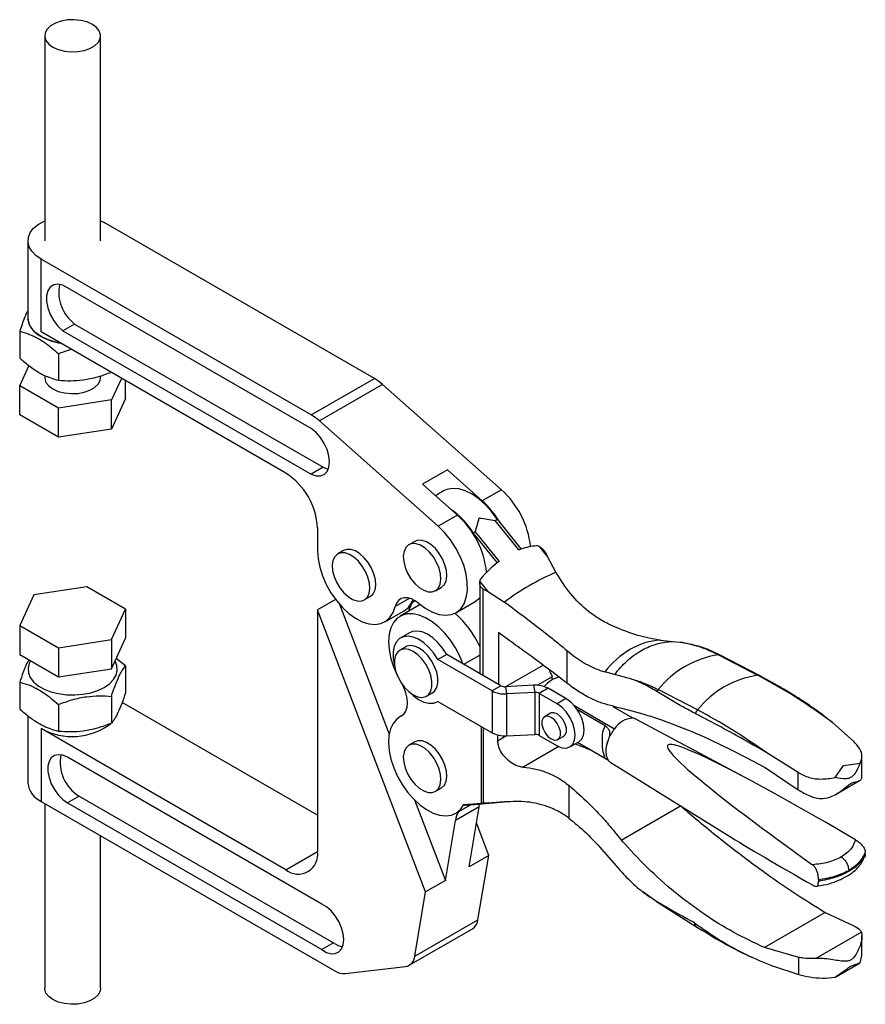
# Model space of a CAD drawing. Extents: x 33 to 398, y 17 to 289.
# Tile 3 of 3: x 297 to 398, y 156 to 274. Entities that reach past the tile are written whole.
import ezdxf

# ---------------------------------------------------------------- set-up
doc = ezdxf.new("R2010")
doc.units = 0
doc.linetypes.add('SLD-SÓLIDA', pattern=[0])
doc.layers.get('0').update_dxf_attribs({"linetype": 'CONTINUOUS'})

msp = doc.modelspace()

# ---------------------------------------------------------------- linework, layer by layer
at = {"color": 7, "linetype": 'SLD-SÓLIDA'}
for p, q in [((300.3163, 272.0847), (300.3163, 247.5885)), ((306.983, 247.5885), (306.983, 272.0847)), ((306.983, 249.9919), (307.4209, 249.7656)), ((339.6682, 231.1496), (307.4209, 249.7656)), ((298.3163, 247.5885), (298.3163, 238.3344)), ((299.8784, 236.7016), (299.8784, 245.4114)), ((332.1257, 226.7954), (299.8784, 245.4114)), ((332.1257, 225.1623), (302.4697, 242.2824)), ((303.8839, 237.6552), (302.4697, 236.8388)), ((303.8839, 237.6552), (333.54, 220.5351)), ((297.3293, 236.7863), (297.3293, 233.5722)), ((329.1055, 219.8292), (299.8784, 236.7016)), ((302.4697, 236.8388), (332.1257, 219.7187)), ((301.9561, 234.1153), (303.4608, 234.6336)), ((301.9561, 234.1153), (301.9561, 230.9012)), ((297.3293, 230.28), (298.4361, 232.6645)), ((300.3163, 231.485), (300.3163, 231.2577)), ((306.983, 231.2577), (306.983, 231.4333)), ((309.4724, 231.1632), (308.2765, 228.5867)), ((309.97, 228.7514), (309.97, 230.8759)), ((332.1257, 226.7954), (339.6682, 231.1496)), ((301.9561, 227.609), (297.3293, 230.28)), ((297.3293, 226.7961), (297.3293, 230.28)), ((340.6443, 230.4377), (333.1018, 226.0836)), ((354.8386, 217.8515), (340.6443, 230.4377)), ((308.2765, 228.5867), (301.9561, 227.609)), ((309.97, 228.7514), (308.2765, 225.1028)), ((308.2765, 225.1028), (308.2765, 228.5867)), ((301.9561, 224.1251), (301.9561, 227.609)), ((301.9561, 224.1251), (297.3293, 226.7961)), ((347.2961, 213.4974), (333.1018, 226.0836)), ((308.2765, 225.1028), (301.9561, 224.1251)), ((333.54, 220.5351), (332.1257, 219.7187)), ((348.3933, 220.2195), (345.4234, 218.5051)), ((352.5523, 216.5317), (348.3933, 220.2195)), ((349.5825, 214.8172), (345.4234, 218.5051)), ((347.9285, 217.7107), (346.9538, 217.1481)), ((354.8386, 217.8515), (352.5523, 216.5317)), ((349.5825, 214.8172), (347.2961, 213.4974)), ((354.0766, 214.1898), (354.3123, 214.3259)), ((356.9184, 210.6623), (354.0766, 214.1898)), ((354.3123, 214.3259), (357.1541, 210.7984)), ((332.8767, 213.2972), (332.8767, 210.5754)), ((351.4838, 212.6931), (351.7195, 212.8291)), ((354.3256, 209.1656), (351.4838, 212.6931)), ((351.7195, 212.8291), (354.5613, 209.3016)), ((336.0034, 210.6038), (335.2963, 210.1956)), ((344.4887, 211.6933), (343.7816, 211.2851)), ((356.9184, 210.6623), (357.1541, 210.7984)), ((357.1541, 210.7525), (356.9184, 210.6623)), ((357.1541, 210.7984), (357.1541, 210.7525)), ((360.3486, 209.8843), (359.4168, 211.0409)), ((360.3486, 209.8843), (360.1287, 210.3127)), ((361.3434, 207.9934), (360.3486, 209.8843)), ((354.5613, 209.3016), (354.3256, 209.1196)), ((354.5613, 209.3016), (354.3256, 209.1656)), ((354.3256, 209.1196), (354.3256, 209.1656)), ((305.3432, 206.273), (299.0228, 205.2953)), ((309.97, 203.602), (305.3432, 206.273)), ((346.9563, 205.7857), (347.6634, 206.1939)), ((352.2448, 206.7862), (352.2448, 195.9106)), ((352.2515, 206.9044), (353.1832, 205.7478)), ((352.6605, 206.0013), (353.1832, 205.7478)), ((299.0228, 205.2953), (297.3293, 201.6467)), ((335.0406, 204.7479), (332.8767, 203.4987)), ((338.471, 204.6962), (339.1782, 205.1044)), ((344.1778, 204.3701), (344.3448, 204.7139)), ((353.1832, 205.7478), (355.1989, 204.4463)), ((308.2765, 199.9533), (309.97, 203.602)), ((309.97, 203.602), (309.97, 200.1181)), ((345.7852, 169.8327), (332.8767, 203.4987)), ((332.8767, 203.4987), (332.8767, 174.6476)), ((335.4883, 204.1956), (341.4423, 188.6672)), ((345.0294, 204.0611), (342.743, 202.7413)), ((345.1613, 204.1315), (345.0294, 204.0611)), ((345.1571, 204.1349), (345.1, 204.102)), ((345.1579, 204.1343), (345.1, 204.102)), ((349.4091, 203.1699), (351.6954, 204.4898)), ((340.9238, 202.0804), (343.2102, 203.4003)), ((297.3293, 201.6467), (301.9561, 198.9757)), ((297.3293, 201.6467), (297.3293, 198.1628)), ((301.9561, 198.9757), (308.2765, 199.9533)), ((308.2765, 196.4694), (309.97, 200.1181)), ((308.2765, 199.9533), (308.2765, 196.4694)), ((343.8762, 200.7783), (342.8156, 200.166)), ((354.4792, 200.7886), (354.4792, 194.6207)), ((301.9561, 198.9757), (301.9561, 195.4917)), ((343.428, 199.105), (342.7209, 198.6968)), ((373.8333, 199.8943), (375.2693, 199.7276)), ((375.2693, 199.7276), (376.177, 199.6517)), ((297.3293, 198.1628), (301.9561, 195.4917)), ((309.97, 196.8258), (308.8551, 197.7161)), ((348.3072, 198.1837), (347.2465, 197.5714)), ((354.7842, 194.4446), (348.3072, 198.1837)), ((362.6406, 198.6664), (362.6406, 194.7631)), ((380.735, 198.1308), (385.4264, 195.6932)), ((380.9455, 198.0888), (380.9325, 198.0953)), ((385.6369, 195.6512), (380.9455, 198.0888)), ((300.3163, 196.4384), (300.3163, 196.4186)), ((301.9561, 195.4917), (308.2765, 196.4694)), ((309.97, 196.8258), (309.97, 193.6118)), ((353.7236, 193.8323), (347.2465, 197.5714)), ((355.3774, 194.3366), (359.8226, 196.9027)), ((360.8969, 195.5201), (359.1282, 194.499)), ((360.8969, 195.1622), (360.8969, 195.5201)), ((368.3505, 195.7972), (367.1849, 196.1071)), ((370.4048, 195.2378), (368.3505, 195.7972)), ((297.3293, 194.8705), (297.3293, 191.6565)), ((354.7842, 194.4446), (353.7236, 193.8323)), ((358.6791, 194.5033), (355.3137, 194.3333)), ((355.3137, 194.3333), (355.4445, 193.4707)), ((358.6791, 194.5033), (358.8099, 193.6407)), ((360.4, 194.1417), (359.3394, 193.5294)), ((362.5454, 192.9032), (360.4, 194.1417)), ((308.2765, 193.1772), (308.2765, 189.9631)), ((345.8957, 193.1974), (346.6028, 193.6056)), ((353.7236, 193.8323), (353.7236, 188.8242)), ((358.8099, 193.6407), (355.4445, 193.4707)), ((355.4445, 193.4707), (355.4445, 188.4626)), ((358.8099, 193.6407), (358.8099, 188.6326)), ((359.3394, 193.5294), (359.3394, 188.5213)), ((361.4847, 192.2909), (359.3394, 193.5294)), ((362.5454, 192.9032), (361.4847, 192.2909)), ((378.261, 191.5567), (373.5696, 193.9944)), ((301.9561, 192.1995), (301.9561, 188.9855)), ((332.8767, 179.0011), (309.5668, 192.4576)), ((347.2152, 192.5447), (347.2469, 192.563)), ((347.2465, 192.5633), (353.7236, 188.8242)), ((363.483, 192.1158), (368.3378, 189.3132)), ((370.518, 190.5718), (368.1592, 191.9336)), ((298.3163, 190.8408), (298.3163, 182.8096)), ((343.0405, 190.9371), (342.743, 190.7654)), ((360.6931, 191.1581), (359.986, 190.7499)), ((367.2124, 189.6499), (363.9112, 191.5556)), ((384.3695, 183.2445), (370.8997, 190.4548)), ((394.3624, 190.0477), (396.8949, 187.7996)), ((299.8784, 189.3423), (299.8784, 180.6325)), ((329.1055, 172.4698), (299.8784, 189.3423)), ((354.3541, 188.5712), (354.3541, 187.8721)), ((355.4445, 188.4626), (358.8099, 188.6326)), ((359.3394, 188.5213), (361.4847, 187.2828)), ((361.5692, 188.0074), (362.2763, 188.4156)), ((344.4887, 187.7414), (343.7816, 187.3332)), ((363.0179, 187.131), (364.0786, 187.7433)), ((367.6083, 185.5315), (363.9277, 187.6562)), ((367.2124, 185.76), (363.9278, 187.6562)), ((367.47, 187.5901), (367.497, 187.7427)), ((333.3793, 168.3696), (303.0185, 185.8965)), ((383.973, 185.93), (386.3089, 184.6717)), ((390.2695, 184.0656), (386.5138, 186.4142)), ((397.8832, 183.6791), (397.8832, 185.9971)), ((367.9005, 185.2594), (381.6796, 176.7045)), ((386.3089, 184.6717), (390.2695, 182.0191)), ((394.6614, 183.4715), (395.6698, 184.9132)), ((395.6698, 184.9132), (397.6538, 185.199)), ((390.2695, 182.0191), (390.2695, 184.0656)), ((362.8768, 182.5535), (362.8768, 178.634)), ((394.8712, 181.5429), (397.582, 183.1078)), ((304.4327, 181.2693), (303.0185, 180.4529)), ((304.4327, 181.2693), (334.7935, 163.7424)), ((346.9563, 181.8338), (347.6634, 182.242)), ((299.8784, 180.6325), (334.9615, 160.3795)), ((300.3163, 180.3797), (300.3163, 158.3134)), ((303.0185, 180.4529), (333.3793, 162.926)), ((344.4513, 180.8196), (348.1423, 171.1934)), ((352.172, 180.0004), (349.3436, 178.3676)), ((349.4091, 179.2181), (351.1417, 180.2183)), ((350.3568, 180.2408), (352.44, 180.4214)), ((350.3568, 180.2408), (350.4503, 180.1802)), ((350.4503, 180.1802), (353.1832, 180.4171)), ((350.7368, 180.2076), (350.4503, 180.1802)), ((350.7389, 180.1833), (355.1586, 180.5665)), ((350.9707, 172.8262), (352.172, 180.0004)), ((352.172, 180.0004), (352.2388, 180.3134)), ((353.1832, 180.4171), (352.6605, 180.4174)), ((355.1989, 180.5701), (353.1832, 180.4171)), ((369.1523, 176.0001), (376.2317, 180.0869)), ((376.3682, 179.9585), (376.1949, 180.1097)), ((348.1423, 171.1934), (349.3436, 178.3676)), ((353.3277, 174.1869), (351.8458, 178.0519)), ((306.983, 158.3134), (306.983, 176.5311)), ((369.1523, 176.0001), (369.2626, 175.8566)), ((353.3277, 174.1869), (350.9707, 172.8262)), ((352.0377, 166.4835), (353.3277, 174.1869)), ((367.1117, 174.5817), (368.2657, 173.2532)), ((398.2776, 174.3093), (398.2776, 174.5334)), ((368.2657, 173.2532), (369.0116, 172.3746)), ((348.1423, 171.1934), (345.7852, 169.8327)), ((392.6742, 171.2986), (392.6742, 171.0744)), ((344.4953, 162.1294), (345.7852, 169.8327)), ((371.7136, 169.8725), (373.3717, 168.6675)), ((373.3487, 168.6807), (378.0402, 165.7017)), ((393.5012, 167.3679), (386.2446, 163.1787)), ((393.5012, 167.3679), (396.835, 165.8095)), ((344.4953, 162.1294), (352.0377, 166.4835)), ((377.8685, 166.1198), (377.6801, 166.2577)), ((343.8406, 161.0552), (351.383, 165.4093)), ((397.8067, 165.011), (392.3748, 161.8753)), ((334.7935, 163.7424), (333.3793, 162.926)), ((397.8832, 162.2191), (397.8832, 164.5523)), ((390.3447, 162.0017), (386.2446, 163.1787)), ((390.3447, 159.951), (390.3447, 162.0017)), ((394.8525, 159.7277), (397.575, 161.2993)), ((397.6538, 161.3489), (397.8684, 162.2203)), ((336.1754, 160.0674), (343.388, 160.9082)), ((387.1971, 160.982), (390.3447, 159.951))]:
    msp.add_line(p, q, dxfattribs=at)
at = {"color": 8, "linetype": 'SLD-SÓLIDA'}
for p, q in [((352.6605, 195.6706), (352.6605, 206.0013)), ((343.8897, 204.9001), (342.167, 203.9056)), ((344.1778, 204.3701), (344.5593, 204.5903)), ((350.3416, 197.0093), (352.2448, 198.1079)), ((342.9969, 190.9065), (342.8711, 190.8339)), ((352.44, 180.4214), (352.4401, 189.5651)), ((352.6605, 189.4379), (352.6605, 180.4174)), ((354.3541, 187.8721), (355.3718, 188.4596)), ((361.6766, 187.1819), (357.4282, 184.7293)), ((329.1055, 172.4698), (332.8767, 174.6469))]:
    msp.add_line(p, q, dxfattribs=at)
at = {"color": 7, "linetype": 'SLD-SÓLIDA', "flags": 128}
for points in [[(301.2926, 270.724), (301.9252, 270.4379), (302.658, 270.2476), (303.4484, 270.1639), (304.2505, 270.1919), (305.0177, 270.33), (305.7054, 270.5699), (306.2736, 270.898), (306.6893, 271.295), (306.9284, 271.7379), (306.9769, 272.2009), (306.8321, 272.6572), (306.5023, 273.0802), (306.0067, 273.4454), (305.3741, 273.7315), (304.6413, 273.9219), (303.8509, 274.0055), (303.0488, 273.9775), (302.2816, 273.8395), (301.5939, 273.5995), (301.0257, 273.2715), (300.61, 272.8745), (300.3709, 272.4316), (300.3224, 271.9685), (300.4673, 271.5122), (300.7971, 271.0892), (301.2926, 270.724)], [(299.8784, 245.4114), (299.2497, 245.8485), (298.7708, 246.3449), (298.458, 246.8836), (298.322, 247.4463), (298.3675, 248.0139), (298.5928, 248.5669), (298.9903, 249.0867), (299.5465, 249.5554), (300.2425, 249.9572), (300.3163, 249.9919)], [(302.4697, 242.2824), (301.896, 242.4007), (301.3864, 242.3235), (300.9731, 242.0558), (300.6821, 241.6144), (300.5319, 241.0272), (300.5319, 240.3314), (300.6821, 239.5708), (300.9731, 238.7934), (301.3864, 238.0485), (301.896, 237.3829), (302.4697, 236.8388)], [(298.3163, 238.3344), (298.3675, 237.909), (298.5928, 237.3559), (298.9903, 236.8362), (299.5465, 236.3674), (300.2425, 235.9657), (301.0544, 235.6446), (301.9548, 235.4151), (302.1758, 235.3754)], [(302.1758, 235.3754), (301.4954, 235.5178), (300.6356, 235.7943), (299.8784, 236.1573), (299.2497, 236.5944), (298.7708, 237.0907), (298.458, 237.6295), (298.322, 238.1922), (298.3163, 238.3344)], [(300.3163, 231.2577), (300.3224, 231.1415), (300.4673, 230.6852), (300.7971, 230.2622), (301.2926, 229.897), (301.9252, 229.6109), (302.658, 229.4205), (303.4484, 229.3369), (304.2505, 229.3649), (305.0177, 229.5029), (305.7054, 229.7429), (306.2736, 230.0709), (306.6893, 230.4679), (306.9284, 230.9108), (306.983, 231.2577)], [(332.1257, 219.7187), (332.7031, 219.5185), (333.2341, 219.5057), (333.6857, 219.6811), (334.03, 220.034), (334.2454, 220.5423), (334.3188, 221.1745), (334.2454, 221.8915), (334.03, 222.6486), (333.6857, 223.3988), (333.2341, 224.0957), (332.7031, 224.696), (332.1257, 225.1623)], [(333.54, 220.5351), (334.1173, 220.3349), (334.1766, 220.3245)], [(354.3123, 214.3259), (353.6517, 215.2492), (352.9206, 216.0746), (352.1404, 216.7778), (351.3343, 217.338), (350.526, 217.7386), (349.7395, 217.9678), (348.9979, 218.0188), (348.3232, 217.8901), (347.9285, 217.7107)], [(344.9954, 204.2688), (345.8007, 203.6683), (346.6141, 203.2249), (347.4115, 202.952), (348.1691, 202.8577), (348.8643, 202.9447), (349.4765, 203.2104), (349.9873, 203.647), (350.3816, 204.2414), (350.6476, 204.976), (350.7773, 205.8287), (350.767, 206.7743), (350.6168, 207.7846), (350.3314, 208.8293), (349.9192, 209.8775), (349.3924, 210.8978), (348.7668, 211.8599), (348.0611, 212.7351), (347.2961, 213.4974)], [(347.6634, 206.1939), (347.7003, 206.2161), (348.024, 206.5301), (348.2345, 206.9844), (348.3196, 207.5525), (348.2743, 208.2014), (348.1012, 208.8935), (347.8105, 209.5885), (347.4189, 210.246), (346.9493, 210.8278), (346.429, 211.3001), (345.8881, 211.6355), (345.3582, 211.8144), (344.87, 211.8265), (344.4887, 211.6933)], [(332.8767, 210.5754), (332.9451, 209.6121), (333.1483, 208.5977), (333.4804, 207.5618), (333.9317, 206.5344), (334.4892, 205.5452), (335.1367, 204.6231), (335.8553, 203.7946), (336.6244, 203.084), (337.4214, 202.5117), (338.2234, 202.0945), (339.007, 201.8443), (339.7496, 201.7686), (340.4295, 201.8694), (341.027, 202.1438), (341.5249, 202.5839), (341.9086, 203.1769), (342.167, 203.9056)], [(339.1782, 205.1044), (339.215, 205.1266), (339.5387, 205.4406), (339.7492, 205.8948), (339.8343, 206.4629), (339.789, 207.1119), (339.6159, 207.804), (339.3252, 208.499), (338.9336, 209.1565), (338.4641, 209.7383), (337.9437, 210.2106), (337.4029, 210.546), (336.8729, 210.7249), (336.3847, 210.737), (336.0034, 210.6038)], [(345.016, 206.1788), (345.5569, 205.8435), (346.0868, 205.6646), (346.575, 205.6525), (346.9931, 205.8079), (347.3169, 206.1219), (347.5274, 206.5761), (347.6125, 207.1442), (347.5672, 207.7932), (347.3941, 208.4853), (347.1034, 209.1803), (346.7118, 209.8378), (346.2422, 210.4196), (345.7219, 210.8919), (345.181, 211.2273), (344.6511, 211.4062), (344.1629, 211.4183), (343.7448, 211.2628), (343.421, 210.9488), (343.2105, 210.4946), (343.1254, 209.9265), (343.1707, 209.2776), (343.3438, 208.5855), (343.6345, 207.8905), (344.0261, 207.233), (344.4957, 206.6512), (345.016, 206.1788)], [(336.5307, 205.0893), (337.0716, 204.754), (337.6015, 204.575), (338.0897, 204.563), (338.5079, 204.7184), (338.8316, 205.0324), (339.0421, 205.4866), (339.1272, 206.0547), (339.0819, 206.7037), (338.9088, 207.3958), (338.6181, 208.0907), (338.2265, 208.7483), (337.757, 209.3301), (337.2366, 209.8024), (336.6958, 210.1378), (336.1658, 210.3167), (335.6776, 210.3288), (335.2595, 210.1733), (334.9358, 209.8593), (334.7252, 209.4051), (334.6402, 208.837), (334.6855, 208.188), (334.8585, 207.496), (335.1493, 206.801), (335.5408, 206.1435), (336.0104, 205.5616), (336.5307, 205.0893)], [(344.9954, 204.2688), (344.5407, 204.6019), (344.0828, 204.8339), (343.639, 204.9559), (343.226, 204.9634), (342.8597, 204.8559), (342.5538, 204.6376), (342.32, 204.3168), (342.167, 203.9056)], [(351.6954, 204.4898), (351.7628, 204.5303), (352.2448, 204.9346)], [(344.1778, 204.3701), (343.8406, 203.5999), (343.7593, 203.3279)], [(350.2888, 196.9787), (349.8795, 197.9881), (349.3649, 198.9691), (348.7591, 199.8947), (348.079, 200.7392), (347.3435, 201.4792), (346.5728, 202.0942), (345.7884, 202.5672), (345.0119, 202.8851), (344.2649, 203.039), (343.5681, 203.0247), (342.9408, 202.8426), (342.4003, 202.4978), (341.9617, 201.9998), (341.6371, 201.3623), (341.4354, 200.6031), (341.3623, 199.7432), (341.4198, 198.8064), (341.6063, 197.8186), (341.9166, 196.8073), (342.3422, 195.8004), (342.4023, 195.6774)], [(347.2465, 197.5714), (346.7555, 198.3292), (346.1907, 199.0034), (345.5763, 199.5655), (344.9381, 199.9917), (344.3031, 200.2639), (343.6983, 200.3707), (343.1493, 200.3074), (342.6793, 200.0769), (342.3082, 199.6887), (342.0517, 199.1595), (341.9206, 198.5115), (341.9206, 197.7723), (342.0517, 196.973), (342.0919, 196.814)], [(348.3072, 198.1837), (347.8161, 198.9415), (347.2514, 199.6157), (346.6369, 200.1778), (345.9987, 200.604), (345.3638, 200.8762), (344.759, 200.983), (344.21, 200.9197), (343.8762, 200.7783)], [(344.3083, 193.3546), (344.8456, 193.1198), (345.3516, 193.0493), (345.7971, 193.1472), (346.1559, 193.4078), (346.4075, 193.816), (346.537, 194.348), (346.537, 194.973), (346.4075, 195.6546), (346.1559, 196.3532), (345.7971, 197.0282), (345.3516, 197.6404), (344.8456, 198.1542), (344.3083, 198.5397), (343.771, 198.7745), (343.265, 198.845), (342.8195, 198.7471), (342.4606, 198.4865), (342.2091, 198.0783), (342.0796, 197.5462), (342.0796, 196.9212), (342.2091, 196.2396), (342.4606, 195.5411), (342.8195, 194.8661), (343.265, 194.2539), (343.771, 193.7401), (344.3083, 193.3546)], [(346.6028, 193.6056), (346.8631, 193.816), (347.1146, 194.2242), (347.2441, 194.7563), (347.2441, 195.3812), (347.1146, 196.0628), (346.8631, 196.7614), (346.5042, 197.4364), (346.0587, 198.0486), (345.5527, 198.5624), (345.0154, 198.9479), (344.4781, 199.1827), (343.9721, 199.2532), (343.5267, 199.1553), (343.428, 199.105)], [(298.6088, 197.4241), (298.458, 197.1235), (298.322, 196.5608), (298.3675, 195.9932), (298.5928, 195.4402), (298.9903, 194.9204), (299.5465, 194.4517), (300.2425, 194.0499), (301.0544, 193.7288), (301.9548, 193.4993), (302.9128, 193.3693), (303.896, 193.343), (304.8707, 193.4215), (305.8039, 193.6021), (306.6637, 193.8785), (307.4209, 194.2415), (308.0496, 194.6786), (308.5286, 195.175), (308.8413, 195.7137), (308.9773, 196.2764), (308.9318, 196.844), (308.7068, 197.3965)], [(342.8711, 190.8339), (343.1906, 191.0698), (343.4288, 191.419), (343.576, 191.8668), (343.6257, 192.3943), (343.576, 192.9792), (343.4289, 193.5968), (343.1906, 194.2212), (343.0155, 194.5739)], [(343.9506, 193.5943), (344.3031, 193.2692), (344.9381, 192.8083), (345.5763, 192.4976), (346.1907, 192.3503), (346.7555, 192.3725), (347.2465, 192.5633)], [(364.0786, 187.7433), (364.0787, 187.7434), (364.4233, 188.063), (364.64, 188.5419), (364.7139, 189.1474), (364.64, 189.8381), (364.4233, 190.5671), (364.0787, 191.2846), (363.6296, 191.9418), (363.1066, 192.4939), (362.5454, 192.9032)], [(361.4847, 187.2828), (362.046, 187.0441), (362.569, 186.9924), (363.0181, 187.1311), (363.3627, 187.4507), (363.5793, 187.9296), (363.6532, 188.535), (363.5793, 189.2258), (363.3627, 189.9548), (363.0181, 190.6723), (362.569, 191.3295), (362.046, 191.8816), (361.4847, 192.2909)], [(342.8711, 190.8339), (342.3376, 190.4659), (341.9096, 189.9434), (341.5992, 189.281), (341.4152, 188.4976), (341.3628, 187.6152), (341.4434, 186.6587), (341.6549, 185.6552), (341.9912, 184.6329), (342.4428, 183.6208), (342.9969, 182.6473), (343.6381, 181.7401), (344.348, 180.9247), (345.1067, 180.224), (345.8928, 179.658), (346.6841, 179.2426), (347.4582, 178.9895), (348.1933, 178.9058), (348.8686, 178.994), (349.465, 179.2514), (349.9658, 179.671), (350.3568, 180.2408)], [(360.7776, 188.0858), (361.1606, 187.9427), (361.4973, 187.9728), (361.7472, 188.1725), (361.8802, 188.5177), (361.8802, 188.9667), (361.7472, 189.4654), (361.4973, 189.9536), (361.1606, 190.3725), (360.7776, 190.6715), (360.3947, 190.8146), (360.058, 190.7845), (359.808, 190.5848), (359.6751, 190.2397), (359.6751, 189.7907), (359.808, 189.292), (360.058, 188.8037), (360.3947, 188.3848), (360.7776, 188.0858)], [(362.2763, 188.4156), (362.4543, 188.5807), (362.5873, 188.9259), (362.5873, 189.3749), (362.4543, 189.8736), (362.2044, 190.3618), (361.8677, 190.7807), (361.4847, 191.0797), (361.1018, 191.2228), (360.7651, 191.1927), (360.6931, 191.1581)], [(345.016, 182.227), (345.5569, 181.8916), (346.0868, 181.7127), (346.575, 181.7006), (346.9931, 181.8561), (347.3169, 182.17), (347.5274, 182.6243), (347.6125, 183.1924), (347.5672, 183.8413), (347.3941, 184.5334), (347.1034, 185.2284), (346.7118, 185.8859), (346.2422, 186.4677), (345.7219, 186.9401), (345.181, 187.2754), (344.6511, 187.4543), (344.1629, 187.4664), (343.7448, 187.311), (343.421, 186.997), (343.2105, 186.5427), (343.1254, 185.9746), (343.1707, 185.3257), (343.3438, 184.6336), (343.6345, 183.9386), (344.0261, 183.2811), (344.4957, 182.6993), (345.016, 182.227)], [(347.6634, 182.242), (347.7003, 182.2643), (348.024, 182.5783), (348.2345, 183.0325), (348.3196, 183.6006), (348.2743, 184.2495), (348.1012, 184.9416), (347.8105, 185.6366), (347.4189, 186.2941), (346.9493, 186.8759), (346.429, 187.3483), (345.8881, 187.6836), (345.3582, 187.8625), (344.87, 187.8746), (344.4887, 187.7414)], [(303.0185, 185.8965), (302.4594, 186.1336), (301.934, 186.2004), (301.4722, 186.0931), (301.1006, 185.8178), (300.8403, 185.3903), (300.7064, 184.835), (300.7064, 184.1838), (300.8403, 183.4739), (301.1006, 182.7459), (301.4722, 182.0415), (301.934, 181.4011), (302.4594, 180.8612), (303.0185, 180.4529)], [(333.3793, 162.926), (333.95, 162.5989), (334.5037, 162.4391), (335.0084, 162.4555), (335.4349, 162.6474), (335.7584, 163.0036), (335.9603, 163.5034), (336.029, 164.1181), (335.9603, 164.812), (335.7584, 165.5451), (335.4349, 166.2748), (335.0084, 166.959), (334.5037, 167.5582), (333.95, 168.0376), (333.3793, 168.3696)], [(334.7935, 163.7424), (335.3642, 163.4154), (335.8846, 163.2603)], [(306.983, 158.3134), (306.9284, 157.9665), (306.6893, 157.5236), (306.2736, 157.1266), (305.7054, 156.7986), (305.0177, 156.5586), (304.2505, 156.4206), (303.4484, 156.3926), (302.658, 156.4762), (301.9252, 156.6666), (301.2926, 156.9527), (300.7971, 157.3179), (300.4673, 157.7409), (300.3224, 158.1972), (300.3163, 158.3134)]]:
    msp.add_lwpolyline(points, dxfattribs=at)
at = {"color": 7, "linetype": 'SLD-SÓLIDA'}
for centre, radius, start, end in [((306.7717, 241.4683), 4.7832, 168.968213, 232.862478), ((336.6279, 225.9557), 6.0183, 48.135921, 59.656513), ((329.0854, 221.6015), 6.0183, 48.135921, 59.656513), ((324.6889, 212.9246), 8.1963, 2.605471, 57.394521), ((347.7996, 209.963), 10.5725, 6.001649, 48.257099), ((345.3099, 208.545), 10.7815, 29.469305, 47.797837), ((343.3296, 207.6348), 9.5957, 31.811973, 55.518941), ((342.5546, 206.9364), 10.5593, 5.742599, 48.274343), ((373.6648, 179.5543), 30.9935, 113.424993, 126.56963), ((341.8679, 205.6071), 2.583, 301.309683, 340.31144), ((342.4162, 194.8721), 10.7128, 23.442724, 50.175012), ((375.7949, 189.4036), 10.9119, 120.609635, 142.096807), ((374.3074, 191.9178), 7.9906, 93.401547, 120.609283), ((382.3601, 187.0415), 11.2078, 98.337125, 141.657498), ((362.2667, 192.6563), 2.8582, 99.60666, 143.936678), ((387.0515, 184.6038), 11.2078, 98.337152, 141.657471), ((355.244, 195.3174), 0.9865, 242.217049, 274.050754), ((358.9056, 191.3053), 3.2061, 62.216944, 94.050808), ((355.218, 196.6688), 3.2061, 242.21697, 274.050802), ((358.8796, 192.6567), 0.9865, 62.216879, 94.050853), ((374.7288, 192.9626), 1.5519, 138.328749, 149.350846), ((370.6408, 187.8415), 2.7331, 92.574416, 147.420207), ((370.4046, 189.5206), 1.0573, 62.075891, 83.840927), ((379.4604, 190.4949), 1.6019, 138.481088, 157.030218), ((303.5941, 196.0565), 7.6738, 241.040007, 307.132324), ((355.218, 191.6606), 3.2061, 242.21697, 274.050802), ((358.8796, 187.6485), 0.9865, 62.216879, 94.050853), ((372.3751, 186.1397), 5.1353, 141.831614, 158.168386), ((306.8552, 185.2918), 4.6957, 169.084089, 238.942177), ((368.4619, 186.1555), 1.0574, 216.149494, 237.928863), ((300.9593, 183.057), 2.6546, 185.348647, 245.971477), ((352.2462, 177.9275), 2.9357, 150.241643, 171.378037), ((330.5777, 174.2747), 2.3291, 230.796758, 9.21404), ((373.5175, 168.9446), 0.3133, 215.9396, 237.395106), ((350.5842, 166.6328), 1.4612, 303.142593, 354.135421), ((343.176, 162.2129), 1.3219, 279.22831, 356.374626), ((336.0455, 162.0793), 2.0161, 237.473786, 273.69555)]:
    msp.add_arc(centre, radius, start, end, dxfattribs=at)
at = {"color": 8, "linetype": 'SLD-SÓLIDA'}
for centre, radius, start, end in [((380.7646, 197.7294), 0.4026, 65.354231, 94.224727), ((385.4569, 195.2968), 0.3975, 64.392975, 94.401919), ((378.3125, 166.0586), 0.4482, 172.149116, 233.608796)]:
    msp.add_arc(centre, radius, start, end, dxfattribs=at)
at = {"color": 7, "linetype": 'SLD-SÓLIDA'}
for centre, major_axis, ratio, start_param, end_param in [((355.7399, 198.1549), (5.39, 12.6402), 0.56591727, 0.26843087, 0.48718262), ((355.7399, 198.1549), (5.39, 12.6402), 0.56591727, 0.80429918, 1.02305093), ((381.7455, 197.9495), (19.3668, -18.8133), 0.69175891, 4.16203438, 4.19896387), ((439.3851, 145.5012), (64.7024, -41.8149), 0.04766959, 2.31309036, 3.92125507), ((439.3851, 149.4101), (64.7144, -32.6675), 0.04762896, 3.6359208, 3.91449584)]:
    msp.add_ellipse(centre, major_axis=major_axis, ratio=ratio, start_param=start_param, end_param=end_param, dxfattribs=at)
for points, knots in [([(298.3163, 239.2819), (298.2495, 239.1571), (298.0512, 238.7865), (297.7174, 237.9343), (297.4594, 237.1713), (297.3293, 236.7863)], [0, 0, 0, 0, 0.200928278, 0.596802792, 1, 1, 1, 1]), ([(297.3293, 236.7863), (297.4972, 236.7426), (298.0447, 236.6002), (299.0045, 236.2349), (300.4047, 235.4481), (301.3771, 234.6127), (301.9561, 234.1153)], [0, 0, 0, 0, 0.11131137, 0.36292528, 0.62061393, 1, 1, 1, 1]), ([(301.9561, 230.9012), (301.3771, 231.0724), (300.4145, 231.3568), (299.0148, 232.1824), (298.0544, 232.9237), (297.4972, 233.4221), (297.3293, 233.5722)], [0, 0, 0, 0, 0.37938429, 0.63064225, 0.8886891, 1, 1, 1, 1]), ([(308.2765, 231.8789), (307.7279, 231.6747), (306.6189, 231.2618), (304.9757, 230.9194), (303.405, 230.806), (302.442, 230.8693), (301.9561, 230.9012)], [0, 0, 0, 0, 0.26460493, 0.53494788, 0.76534308, 1, 1, 1, 1]), ([(351.7195, 212.8291), (351.884, 213.3843), (352.0499, 213.9445), (352.1958, 214.4785), (352.1971, 214.4832)], [0, 0, 0, 0, 0.99108094, 1, 1, 1, 1]), ([(352.1971, 214.4832), (352.2028, 214.4825), (352.8432, 214.4025), (353.4626, 214.2957), (354.0766, 214.1898)], [0, 0, 0, 0, 0.00891906, 1, 1, 1, 1]), ([(359.4168, 211.0409), (359.3263, 211.0833), (359.1913, 211.1465), (359.0772, 211.1502), (359.0397, 211.1514)], [0, 0, 0, 0, 0.67056698, 1, 1, 1, 1]), ([(359.4168, 211.0409), (359.5038, 210.9827), (359.6843, 210.8621), (359.8894, 210.6346), (360.0473, 210.443), (360.1027, 210.3543), (360.1287, 210.3127)], [0, 0, 0, 0, 0.31306835, 0.64992173, 0.83561662, 1, 1, 1, 1]), ([(352.44, 207.3415), (352.3883, 207.2701), (352.2927, 207.1378), (352.2644, 206.9779), (352.2515, 206.9044)], [0, 0, 0, 0, 0.54018914, 1, 1, 1, 1]), ([(368.2019, 201.5378), (368.131, 201.5701), (367.5705, 201.8259), (366.5521, 202.3756), (364.8592, 203.5623), (362.9955, 205.3601), (361.9001, 207.1061), (361.3434, 207.9934)], [0, 0, 0, 0, 0.02443329, 0.19314186, 0.36362549, 0.6766219, 1, 1, 1, 1]), ([(352.6605, 206.0013), (352.6053, 206.0299), (352.5223, 206.0729), (352.384, 206.2245), (352.2674, 206.4789), (352.2354, 206.743), (352.2497, 206.887), (352.2515, 206.9044)], [0, 0, 0, 0, 0.17512658, 0.26347222, 0.57950483, 0.94903308, 1, 1, 1, 1]), ([(355.1989, 204.4463), (356.0394, 203.8252), (357.7427, 202.5667), (359.8093, 200.9673), (361.4452, 199.6683), (362.2405, 199.0017), (362.6406, 198.6664)], [0, 0, 0, 0, 0.30745601, 0.6230084, 0.81035613, 1, 1, 1, 1]), ([(373.8333, 199.8943), (372.9412, 200.0388), (371.1269, 200.3326), (369.1876, 201.1316), (368.2019, 201.5378)], [0, 0, 0, 0, 0.49173199, 1, 1, 1, 1]), ([(362.6406, 194.7631), (362.0189, 195.2452), (360.7555, 196.225), (358.6508, 197.7756), (356.5372, 199.3087), (355.1694, 200.2923), (354.4792, 200.7886)], [0, 0, 0, 0, 0.26758394, 0.54376297, 0.76979362, 1, 1, 1, 1]), ([(368.3505, 195.7972), (368.818, 196.3499), (369.7711, 197.4768), (371.4069, 198.6489), (373.1139, 199.4188), (374.3996, 199.6888), (375.1232, 199.7211), (375.2693, 199.7276)], [0, 0, 0, 0, 0.24138925, 0.49217394, 0.71359098, 0.94217946, 1, 1, 1, 1]), ([(380.735, 198.1308), (379.9545, 198.5002), (378.3971, 199.2373), (376.9159, 199.5138), (376.177, 199.6517)], [0, 0, 0, 0, 0.5011089, 1, 1, 1, 1]), ([(376.177, 199.6517), (376.4858, 199.6104), (377.1753, 199.5182), (377.8796, 199.2857), (378.2684, 199.1574)], [0, 0, 0, 0, 0.44794899, 1, 1, 1, 1]), ([(380.9327, 198.0951), (380.1376, 198.4951), (379.1861, 198.9736), (378.2777, 199.1731), (378.1285, 199.2058)], [0, 0, 0, 0, 0.83570253, 1, 1, 1, 1]), ([(378.8317, 198.9915), (378.9103, 198.97), (379.244, 198.8784), (379.5776, 198.7005), (379.8325, 198.5645)], [0, 0, 0, 0, 0.23560324, 1, 1, 1, 1]), ([(362.6406, 198.6664), (362.6683, 198.6428), (363.3249, 198.0852), (364.6527, 197.134), (366.156, 196.4122), (366.9964, 196.163), (367.1849, 196.1071)], [0, 0, 0, 0, 0.01865415, 0.44099856, 0.87461171, 1, 1, 1, 1]), ([(298.4062, 197.5411), (298.3095, 197.3621), (298.0812, 196.9399), (297.7174, 196.0207), (297.4595, 195.2563), (297.3293, 194.8705)], [0, 0, 0, 0, 0.26698891, 0.63013581, 1, 1, 1, 1]), ([(308.2765, 193.1772), (308.4235, 193.6132), (308.7206, 194.4948), (309.1609, 195.5316), (309.5818, 196.3088), (309.8398, 196.6525), (309.97, 196.8258)], [0, 0, 0, 0, 0.26460498, 0.5349479, 0.76534309, 1, 1, 1, 1]), ([(373.3937, 193.7537), (373.2532, 193.8388), (372.8317, 194.094), (372.1185, 194.4852), (371.2589, 194.9048), (370.6899, 195.1266), (370.4048, 195.2378)], [0, 0, 0, 0, 0.13772262, 0.41326403, 0.70597063, 1, 1, 1, 1]), ([(370.4048, 195.2378), (370.9257, 195.084), (371.967, 194.7766), (373.0356, 194.255), (373.5696, 193.9944)], [0, 0, 0, 0, 0.50034015, 1, 1, 1, 1]), ([(394.3624, 190.0477), (392.8761, 191.1124), (389.9076, 193.2388), (386.9187, 194.8758), (385.4264, 195.6932)], [0, 0, 0, 0, 0.50071248, 1, 1, 1, 1]), ([(391.6387, 192.081), (391.3463, 192.2755), (390.6011, 192.7713), (389.2844, 193.598), (387.5725, 194.6175), (386.3153, 195.2887), (385.6287, 195.6553)], [0, 0, 0, 0, 0.14629527, 0.37278798, 0.65745247, 1, 1, 1, 1]), ([(297.3293, 194.8705), (297.4972, 194.8269), (298.0447, 194.6844), (299.0045, 194.3191), (300.4047, 193.5323), (301.3771, 192.697), (301.9561, 192.1995)], [0, 0, 0, 0, 0.111311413, 0.362925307, 0.620613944, 1, 1, 1, 1]), ([(368.1993, 191.9955), (367.7467, 192.1088), (366.8415, 192.3354), (365.4491, 192.9365), (364.0418, 193.719), (363.1076, 194.4151), (362.6406, 194.7631)], [0, 0, 0, 0, 0.24559644, 0.49119523, 0.74559555, 1, 1, 1, 1]), ([(301.9561, 192.1995), (302.5047, 192.4037), (303.6137, 192.8166), (305.2569, 193.1591), (306.8276, 193.2725), (307.7906, 193.2091), (308.2765, 193.1772)], [0, 0, 0, 0, 0.26460504, 0.53494757, 0.76534311, 1, 1, 1, 1]), ([(309.97, 193.6118), (309.823, 193.1757), (309.5259, 192.2942), (309.0856, 191.2573), (308.6647, 190.4802), (308.4067, 190.1365), (308.2765, 189.9631)], [0, 0, 0, 0, 0.26460497, 0.53494754, 0.7653431, 1, 1, 1, 1]), ([(377.9855, 191.12), (377.5168, 191.3701), (375.9588, 192.2013), (374.4491, 193.115), (373.3937, 193.7537)], [0, 0, 0, 0, 0.30089703, 1, 1, 1, 1]), ([(368.1993, 191.9955), (369.3621, 191.7196), (371.6876, 191.1678), (375.5273, 189.8256), (379.6079, 188.1295), (382.5179, 186.6632), (383.973, 185.93)], [0, 0, 0, 0, 0.24523656, 0.49046327, 0.74523258, 1, 1, 1, 1]), ([(391.6386, 192.0809), (391.6473, 192.0756), (392.5881, 191.5082), (393.4794, 190.7745), (394.3624, 190.0477)], [0, 0, 0, 0, 0.009248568, 1, 1, 1, 1]), ([(301.9561, 188.9855), (301.3771, 189.1566), (300.4145, 189.4411), (299.0148, 190.2666), (298.0544, 191.008), (297.4972, 191.5063), (297.3293, 191.6565)], [0, 0, 0, 0, 0.379384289, 0.630642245, 0.888689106, 1, 1, 1, 1]), ([(386.5138, 186.4142), (386.2454, 186.5758), (385.4402, 187.0606), (383.5921, 188.1278), (380.9935, 189.5432), (378.9892, 190.5939), (377.9855, 191.12)], [0, 0, 0, 0, 0.09180119, 0.27542929, 0.63717344, 1, 1, 1, 1]), ([(386.5138, 186.4142), (385.142, 187.376), (382.3984, 189.2995), (379.6401, 190.8043), (378.261, 191.5567)], [0, 0, 0, 0, 0.5000061, 1, 1, 1, 1]), ([(308.2765, 189.9631), (307.7279, 189.7589), (306.6189, 189.346), (304.9757, 189.0036), (303.405, 188.8902), (302.442, 188.9535), (301.9561, 188.9855)], [0, 0, 0, 0, 0.26460491, 0.53494788, 0.76534308, 1, 1, 1, 1]), ([(367.2124, 185.76), (367.1107, 186.1226), (366.9014, 186.8689), (366.8789, 187.8951), (366.9014, 188.8979), (367.1101, 189.4025), (367.2124, 189.6499)], [0, 0, 0, 0, 0.24302913, 0.50024815, 0.75494386, 1, 1, 1, 1]), ([(367.2124, 189.6499), (367.3233, 189.571), (367.546, 189.4126), (367.7353, 189.0563), (367.7809, 188.6307), (367.695, 188.3002), (367.6248, 188.0977), (367.6081, 188.0494)], [0, 0, 0, 0, 0.24612057, 0.49397152, 0.67764506, 0.92322588, 1, 1, 1, 1]), ([(354.3541, 187.8721), (354.3802, 187.628), (354.4323, 187.14), (354.8323, 186.3882), (355.4181, 185.7041), (356.155, 185.1481), (356.8607, 184.8196), (357.2697, 184.7545), (357.4282, 184.7293)], [0, 0, 0, 0, 0.1702565, 0.34034838, 0.51492902, 0.69709062, 0.88260645, 1, 1, 1, 1]), ([(365.5581, 186.715), (364.8953, 186.9824), (364.2067, 187.2601), (363.641, 187.4706), (363.6198, 187.4784)], [0, 0, 0, 0, 0.96253674, 1, 1, 1, 1]), ([(367.6081, 188.0494), (367.5056, 187.74), (367.3005, 187.121), (367.2889, 186.2694), (367.4432, 185.7702), (367.5845, 185.5658), (367.6081, 185.5317)], [0, 0, 0, 0, 0.31245669, 0.62490748, 0.937352, 1, 1, 1, 1]), ([(397.6538, 185.199), (397.7655, 185.4781), (397.989, 186.0364), (397.6917, 186.9318), (397.153, 187.5185), (396.8949, 187.7996)], [0, 0, 0, 0, 0.34230158, 0.68479651, 1, 1, 1, 1]), ([(357.4282, 184.7293), (357.9341, 184.6627), (358.9523, 184.5285), (360.3739, 184.0654), (361.7067, 183.4281), (362.4851, 182.8463), (362.8768, 182.5535)], [0, 0, 0, 0, 0.25111944, 0.50539676, 0.75108383, 1, 1, 1, 1]), ([(367.609, 185.5311), (367.5956, 185.5388), (367.5118, 185.5872), (367.3491, 185.6811), (367.2124, 185.76)], [0, 0, 0, 0, 0.16019508, 1, 1, 1, 1]), ([(397.6538, 185.199), (397.4563, 184.7293), (397.1815, 184.0756), (396.5202, 183.4046), (395.7767, 183.273), (395.126, 183.3888), (394.6614, 183.4715)], [0, 0, 0, 0, 0.36012087, 0.50114469, 0.64387364, 1, 1, 1, 1]), ([(390.2695, 184.0656), (390.689, 183.8498), (391.5277, 183.4184), (393.1031, 183.2307), (394.1306, 183.3895), (394.6614, 183.4715)], [0, 0, 0, 0, 0.32592861, 0.65178742, 1, 1, 1, 1]), ([(392.3748, 181.0413), (392.6569, 180.9988), (393.3059, 180.9011), (394.489, 181.2674), (395.4811, 181.9137), (396.2039, 182.5447), (396.6699, 182.8476), (397.0787, 182.9474), (397.4566, 183.0279), (397.7557, 183.2121), (397.8996, 183.4058), (397.874, 183.6428), (397.8702, 183.6787)], [0, 0, 0, 0, 0.09889206, 0.22757458, 0.42092838, 0.50974697, 0.56673152, 0.6418891, 0.74649825, 0.85397696, 0.97786563, 1, 1, 1, 1]), ([(362.8768, 182.5535), (363.6775, 181.8605), (364.8906, 180.8108), (366.5442, 179.0869), (367.8777, 177.5959), (368.7752, 176.4687), (369.2626, 175.8566)], [0, 0, 0, 0, 0.3785375, 0.57343506, 0.76833107, 1, 1, 1, 1]), ([(390.2695, 182.0191), (390.7177, 181.7468), (391.3707, 181.3501), (392.135, 181.115), (392.3748, 181.0413)], [0, 0, 0, 0, 0.686239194, 1, 1, 1, 1]), ([(352.6605, 180.4174), (352.6049, 180.4211), (352.5213, 180.4266), (352.4604, 180.4227), (352.44, 180.4214)], [0, 0, 0, 0, 0.66468538, 1, 1, 1, 1]), ([(362.8768, 178.634), (362.8258, 178.672), (362.4233, 178.9722), (361.6161, 179.4763), (360.0459, 180.1734), (357.9223, 180.6774), (356.1165, 180.6062), (355.1989, 180.5701)], [0, 0, 0, 0, 0.02443329, 0.19314182, 0.36362536, 0.67662181, 1, 1, 1, 1]), ([(376.2368, 180.0899), (377.0444, 179.4006), (378.6597, 178.022), (381.0877, 176.0592), (383.5103, 174.1785), (386.4208, 172.0249), (389.7942, 169.6712), (392.2619, 168.1379), (393.5012, 167.3679)], [0, 0, 0, 0, 0.13624509, 0.27248916, 0.41047689, 0.54846404, 0.77323473, 1, 1, 1, 1]), ([(362.8768, 178.634), (363.5663, 178.0795), (364.9681, 176.9522), (366.3894, 175.3804), (367.1117, 174.5817)], [0, 0, 0, 0, 0.49188382, 1, 1, 1, 1]), ([(386.2446, 163.1787), (385.0166, 163.7544), (382.5608, 164.9059), (378.9892, 167.1255), (375.5317, 169.7153), (372.2137, 172.6603), (370.1695, 174.8904), (369.1523, 176.0001)], [0, 0, 0, 0, 0.19691082, 0.39382031, 0.59652118, 0.7992263, 1, 1, 1, 1]), ([(397.1164, 176.0402), (396.974, 175.6509), (396.6891, 174.8725), (395.8381, 174.2852), (395.4127, 173.9916)], [0, 0, 0, 0, 0.50009099, 1, 1, 1, 1]), ([(397.1164, 176.0402), (397.2471, 175.9574), (397.5094, 175.7913), (397.8838, 175.4444), (398.1474, 175.0697), (398.2627, 174.7608), (398.2739, 174.5891), (398.2775, 174.5335)], [0, 0, 0, 0, 0.24202509, 0.48559162, 0.69806859, 0.90207938, 1, 1, 1, 1]), ([(398.2776, 174.3093), (398.0691, 173.9307), (397.6577, 173.1842), (396.3584, 172.2334), (394.6928, 171.4726), (393.3533, 171.2084), (392.6742, 171.0744)], [0, 0, 0, 0, 0.25351435, 0.5, 0.74648771, 1, 1, 1, 1]), ([(396.298, 172.3939), (396.7521, 172.699), (397.6734, 173.3179), (398.0743, 174.1244), (398.2776, 174.5334)], [0, 0, 0, 0, 0.4929745, 1, 1, 1, 1]), ([(398.2775, 174.3093), (398.2736, 174.1808), (398.2695, 174.0466), (398.1999, 173.9536), (398.197, 173.9497)], [0, 0, 0, 0, 0.9576666, 1, 1, 1, 1]), ([(395.4127, 173.9916), (394.909, 173.7488), (393.9013, 173.2631), (392.6142, 173.134), (391.9705, 173.0695)], [0, 0, 0, 0, 0.49990901, 1, 1, 1, 1]), ([(392.674, 171.2986), (392.674, 171.428), (392.6739, 171.6868), (392.5908, 172.1292), (392.4368, 172.5387), (392.2231, 172.8629), (392.0499, 173.0045), (391.9705, 173.0695)], [0, 0, 0, 0, 0.2084885, 0.41731511, 0.62282032, 0.82702855, 1, 1, 1, 1]), ([(392.434, 170.5028), (392.7379, 170.5458), (393.472, 170.6497), (394.5519, 170.9711), (395.6184, 171.4166), (396.5139, 171.9437), (397.2217, 172.5245), (397.8373, 173.184), (398.0383, 173.6968), (398.149, 173.979)], [0, 0, 0, 0, 0.11262223, 0.2720168, 0.42458652, 0.57018215, 0.708611, 0.83963954, 1, 1, 1, 1]), ([(395.4127, 173.9916), (395.5403, 173.8911), (395.805, 173.6826), (396.0986, 173.2189), (396.2694, 172.7655), (396.2886, 172.5148), (396.2979, 172.3939)], [0, 0, 0, 0, 0.27103368, 0.56221485, 0.78897735, 1, 1, 1, 1]), ([(369.0116, 172.3746), (369.2693, 172.093), (370.0628, 171.2259), (371.476, 169.9398), (372.6639, 169.1564), (373.2639, 168.7607)], [0, 0, 0, 0, 0.19218891, 0.59195014, 1, 1, 1, 1]), ([(392.6742, 171.2986), (393.3586, 171.4021), (394.7084, 171.6062), (395.7731, 172.1338), (396.298, 172.3939)], [0, 0, 0, 0, 0.5070255, 1, 1, 1, 1]), ([(391.9705, 170.6442), (392.0806, 170.588), (392.3014, 170.4752), (392.5231, 170.4779), (392.6426, 170.6313), (392.6797, 170.8523), (392.6754, 171.0201), (392.674, 171.0745)], [0, 0, 0, 0, 0.24195807, 0.48545449, 0.69793903, 0.90194745, 1, 1, 1, 1]), ([(373.2639, 168.7607), (373.715, 168.4924), (375.1444, 167.6422), (376.6298, 166.8215), (377.6658, 166.2654), (377.6801, 166.2577)], [0, 0, 0, 0, 0.31256422, 0.9905046, 1, 1, 1, 1]), ([(377.8685, 166.1198), (378.8766, 165.4184), (380.885, 164.0209), (384.0097, 162.2804), (386.1401, 161.4126), (387.1971, 160.982)], [0, 0, 0, 0, 0.33680344, 0.67096798, 1, 1, 1, 1]), ([(378.0464, 165.6979), (379.1328, 165.0377), (381.2236, 163.7671), (383.4671, 162.5803), (384.6128, 162.077), (384.76, 162.0123)], [0, 0, 0, 0, 0.48529602, 0.93387703, 1, 1, 1, 1]), ([(397.8067, 165.011), (397.8428, 164.8698), (397.9259, 164.5448), (397.7677, 163.5869), (397.3476, 162.6104), (396.8198, 161.8668), (396.373, 161.5528), (395.8677, 161.5089), (395.2273, 161.5783), (394.3939, 161.7097), (393.4936, 161.8432), (392.7789, 161.8953), (392.4427, 161.8786), (392.3748, 161.8753)], [0, 0, 0, 0, 0.08999084, 0.20709079, 0.38304091, 0.46386488, 0.51572029, 0.584113, 0.67930629, 0.77711097, 0.8898486, 0.97778431, 1, 1, 1, 1]), ([(396.835, 165.8095), (397.1385, 165.6478), (397.5808, 165.4123), (397.7527, 165.1068), (397.8067, 165.011)], [0, 0, 0, 0, 0.68623975, 1, 1, 1, 1]), ([(392.3748, 161.8753), (391.8529, 161.8632), (391.1236, 161.8463), (390.5171, 161.9673), (390.3447, 162.0017)], [0, 0, 0, 0, 0.715631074, 1, 1, 1, 1]), ([(394.6614, 159.6215), (395.1309, 159.9342), (395.7841, 160.3695), (396.5321, 160.9904), (397.1853, 161.1742), (397.4587, 161.2761), (397.6538, 161.3489)], [0, 0, 0, 0, 0.36012098, 0.50114471, 0.64387363, 1, 1, 1, 1]), ([(390.3447, 159.951), (390.7704, 159.8462), (391.6217, 159.6364), (393.1702, 159.4762), (394.1637, 159.573), (394.6614, 159.6215)], [0, 0, 0, 0, 0.33292422, 0.66574854, 1, 1, 1, 1])]:
    msp.add_open_spline(points, degree=3, knots=knots, dxfattribs=at)

doc.saveas('drawing.dxf')
